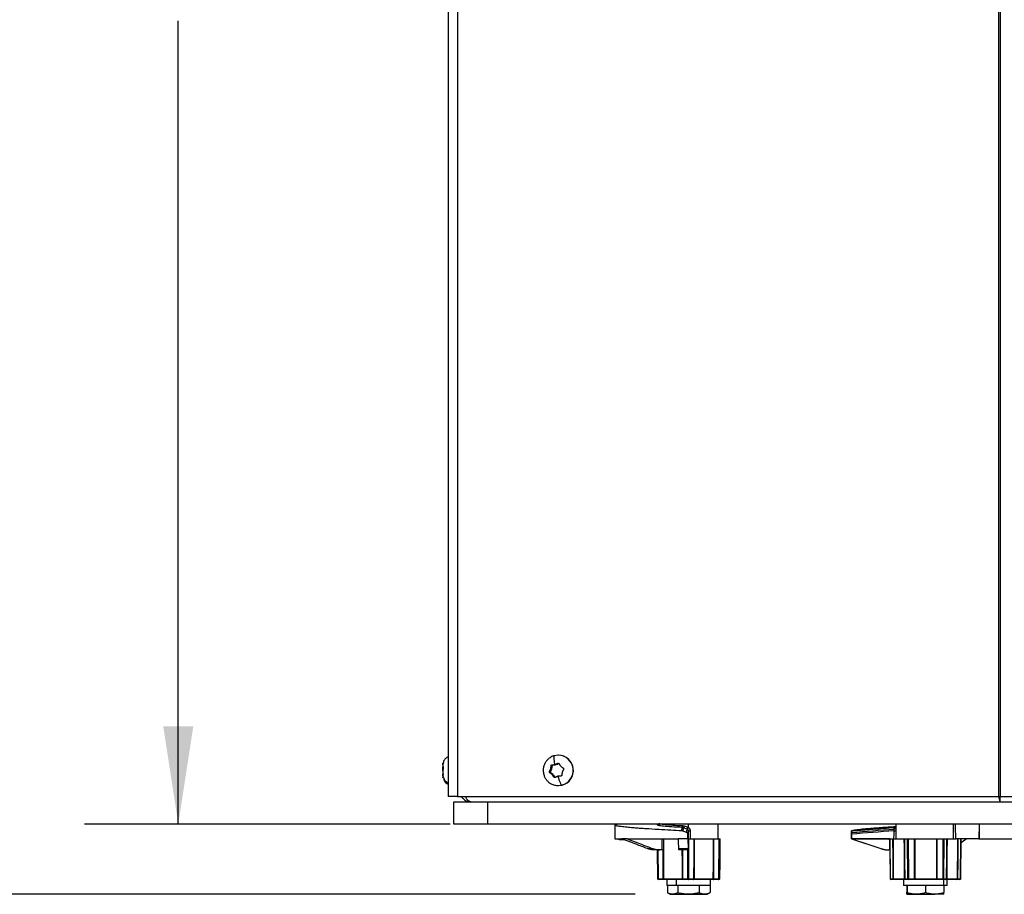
# Model space of a CAD drawing. Header units: millimetres. Extents: x 0 to 2794, y 0 to 2159.
# Tile 18 of 66: x 592 to 924, y 1215 to 1511. Entities that reach past the tile are written whole.
import ezdxf

# ---------------------------------------------------------------- set-up
doc = ezdxf.new("R2010")
doc.units = ezdxf.units.MM
doc.header["$LTSCALE"] = 10
doc.layers.add('DIMENSIONS', color=140, linetype='Continuous', lineweight=25)
doc.styles.add('SLDTEXTSTYLE0', font='TXT', dxfattribs={"width": 0.7})
doc.dimstyles.new('SLDDIMSTYLE0', dxfattribs={"dimtxt": 21.580078, "dimasz": 33.02, "dimexe": 0, "dimexo": 0.0625, "dimgap": 5.39502, "dimtad": 0, "dimtih": 1, "dimtoh": 1, "dimdec": 1, "dimlfac": 0.8, "dimrnd": 1e-09, "dimzin": 12, "dimdsep": 46, "dimtxsty": 'SLDTEXTSTYLE0', "dimsah": 1, "dimcen": 0.09, "dimadec": 0, "dimazin": 3, "dimtfac": 1, "dimtdec": 1, "dimtofl": 0, "dimtmove": 0, "dimatfit": 3, "dimfxl": 0, "dimfrac": 2, "dimtolj": 1, "dimtzin": 12, "dimarcsym": 0})
doc.dimstyles.new('SLDDIMSTYLE1', dxfattribs={"dimtxt": 21.580078, "dimasz": 33.02, "dimexe": 0, "dimexo": 0.0625, "dimgap": 5.39502, "dimtad": 0, "dimtih": 1, "dimtoh": 1, "dimdec": 1, "dimlfac": 0.8, "dimrnd": 1e-09, "dimzin": 4, "dimdsep": 46, "dimtxsty": 'SLDTEXTSTYLE0', "dimsah": 1, "dimcen": 0.09, "dimadec": 0, "dimazin": 1, "dimtfac": 1, "dimtdec": 1, "dimtofl": 0, "dimtmove": 0, "dimatfit": 3, "dimfxl": 0, "dimfrac": 2, "dimtolj": 1, "dimtzin": 12, "dimarcsym": 0})

# ---------------------------------------------------------------- blocks, each defined once
blk = doc.blocks.new('_D_1')
at = {"layer": 'DIMENSIONS'}
for p, q in [((725.74, 1791.19), (613.43, 1791.19)), ((645.18, 1791.19), (645.18, 1588.36)), ((604.14, 1549.23), (596.9, 1549.23)), ((596.9, 1549.23), (596.9, 1514.93)), ((686.22, 1549.23), (693.47, 1549.23)), ((693.47, 1549.23), (693.47, 1514.93)), ((596.9, 1514.93), (604.14, 1514.93)), ((693.47, 1514.93), (686.22, 1514.93)), ((645.18, 1238.69), (645.18, 1510.1)), ((737.06, 1238.69), (613.43, 1238.69))]:
    blk.add_line(p, q, dxfattribs=at)
for points in [[(645.18, 1791.19), (640.1, 1758.17), (650.26, 1758.17)], [(645.18, 1238.69), (650.26, 1271.71), (640.1, 1271.71)]]:
    blk.add_solid(points, dxfattribs=at)
at = {"layer": 'DIMENSIONS', "char_height": 21.167, "attachment_point": 1, "style": 'SLDTEXTSTYLE0'}
for s, insert in [('442.0', (604.14, 1581.35)), ('17.40', (604.14, 1542.22))]:
    blk.add_mtext(s, dxfattribs=dict(at, insert=insert))
blk = doc.blocks.new('_D_2')
at = {"layer": 'DIMENSIONS'}
for p, q in [((851.09, 1796.41), (498.37, 1796.41)), ((530.12, 1796.41), (530.12, 1588.36)), ((489.08, 1549.23), (481.83, 1549.23)), ((481.83, 1549.23), (481.83, 1514.93)), ((571.16, 1549.23), (578.41, 1549.23)), ((578.41, 1549.23), (578.41, 1514.93)), ((481.83, 1514.93), (489.08, 1514.93)), ((578.41, 1514.93), (571.16, 1514.93)), ((530.12, 1214.94), (530.12, 1510.1)), ((799.61, 1214.94), (498.37, 1214.94))]:
    blk.add_line(p, q, dxfattribs=at)
for points in [[(530.12, 1796.41), (525.04, 1763.39), (535.2, 1763.39)], [(530.12, 1214.94), (535.2, 1247.96), (525.04, 1247.96)]]:
    blk.add_solid(points, dxfattribs=at)
at = {"layer": 'DIMENSIONS', "char_height": 21.167, "attachment_point": 1, "style": 'SLDTEXTSTYLE0'}
for s, insert in [('465.2', (489.08, 1581.35)), ('18.31', (489.08, 1542.22))]:
    blk.add_mtext(s, dxfattribs=dict(at, insert=insert))

msp = doc.modelspace()

# ---------------------------------------------------------------- linework, layer by layer
for p, q in [((736.39, 1789.22), (736.39, 1247.94)), ((739.6, 1788.06), (739.6, 1247.94)), ((922.5, 1788.06), (922.5, 1247.94)), ((923.04, 1788.06), (923.04, 1247.94)), ((773.64, 1261.94), (772.39, 1261.78)), ((773.64, 1261.94), (773.46, 1261.93)), ((773.71, 1261.94), (773.64, 1261.94)), ((771.88, 1258.73), (772.3, 1258.73)), ((772.95, 1258.81), (772.56, 1258.81)), ((773.75, 1259.16), (773.36, 1259.16)), ((734.63, 1255.2), (734.62, 1255.45)), ((771.12, 1256.58), (770.74, 1256.58)), ((771.29, 1255.9), (770.91, 1255.9)), ((771.59, 1258.25), (771.21, 1258.25)), ((772.48, 1254.66), (772.09, 1254.66)), ((773.64, 1251.69), (774.87, 1251.84)), ((773.71, 1251.69), (774.93, 1251.84)), ((774.51, 1254.89), (774.19, 1254.89)), ((774.93, 1251.84), (774.87, 1251.84)), ((773.53, 1251.69), (773.64, 1251.69)), ((773.64, 1251.69), (773.71, 1251.69)), ((739.6, 1247.94), (736.39, 1247.94)), ((738.39, 1238.69), (738.39, 1246.19)), ((738.39, 1246.19), (749.76, 1246.19)), ((739.6, 1247.94), (922.5, 1247.94)), ((749.76, 1246.19), (749.76, 1238.69)), ((749.76, 1246.19), (936.89, 1246.19)), ((922.5, 1247.94), (923.04, 1247.94)), ((923.04, 1247.94), (1297.5, 1247.94)), ((749.76, 1238.69), (738.39, 1238.69)), ((936.89, 1238.69), (749.76, 1238.69)), ((817.62, 1238.69), (817.62, 1237.51)), ((827.77, 1233.69), (827.73, 1238.69)), ((887.81, 1238.69), (887.8, 1237.5)), ((887.81, 1238.69), (887.8, 1237.51)), ((907.34, 1233.69), (907.31, 1238.69)), ((915.94, 1238.69), (915.89, 1233.69)), ((915.96, 1238.69), (915.91, 1233.69)), ((792.81, 1238.36), (792.77, 1233.69)), ((817.4, 1235.55), (817.4, 1233.69)), ((872.79, 1235.83), (872.77, 1233.69)), ((872.79, 1235.55), (872.77, 1233.69)), ((887.4, 1237.55), (887.62, 1237.58)), ((887.8, 1237.6), (887.95, 1237.62)), ((792.77, 1233.69), (795.08, 1233.69)), ((794.22, 1233.31), (794.21, 1233.69)), ((795.07, 1233.31), (794.22, 1233.31)), ((795.07, 1233.31), (795.06, 1233.69)), ((795.14, 1233.31), (795.07, 1233.31)), ((796.91, 1233.69), (795.08, 1233.69)), ((795.14, 1233.31), (795.14, 1233.69)), ((795.56, 1233.31), (795.14, 1233.31)), ((796.06, 1233.31), (795.64, 1233.31)), ((796.91, 1233.69), (814.25, 1233.69)), ((817.4, 1233.69), (814.25, 1233.69)), ((817.48, 1233.69), (817.4, 1233.69)), ((817.48, 1233.7), (817.68, 1233.7)), ((817.48, 1233.68), (817.6, 1230.39)), ((817.68, 1233.68), (817.48, 1233.68)), ((817.68, 1233.7), (817.68, 1233.69)), ((817.71, 1233.69), (817.72, 1220.19)), ((817.71, 1233.69), (819.58, 1233.69)), ((819.63, 1233.69), (822.64, 1233.69)), ((822.64, 1233.69), (826.13, 1233.69)), ((826.19, 1233.69), (828.05, 1233.69)), ((827.93, 1220.19), (828.05, 1233.69)), ((828.18, 1233.69), (828.06, 1220.19)), ((828.09, 1220.19), (828.21, 1233.69)), ((828.18, 1233.69), (828.21, 1233.69)), ((828.24, 1220.19), (828.36, 1233.69)), ((828.33, 1233.69), (828.36, 1233.69)), ((872.77, 1233.7), (885.7, 1233.7)), ((872.77, 1233.69), (882.67, 1230.39)), ((872.77, 1233.69), (872.77, 1233.69)), ((872.77, 1233.69), (872.77, 1233.69)), ((885.7, 1233.68), (872.81, 1233.68)), ((885.7, 1233.7), (885.7, 1233.69)), ((885.72, 1233.69), (885.86, 1220.19)), ((885.72, 1233.69), (886.81, 1233.69)), ((886.85, 1233.69), (889.17, 1233.69)), ((889.17, 1233.69), (890.65, 1233.69)), ((890.68, 1233.69), (891.77, 1233.69)), ((891.83, 1220.19), (891.77, 1233.69)), ((891.98, 1233.69), (892.05, 1220.19)), ((891.98, 1233.69), (894.12, 1233.69)), ((894.18, 1233.69), (897.89, 1233.69)), ((897.89, 1233.69), (901.62, 1233.69)), ((901.68, 1233.69), (903.82, 1233.69)), ((903.75, 1220.19), (903.82, 1233.69)), ((904.03, 1233.69), (903.96, 1220.19)), ((904.03, 1233.69), (905.08, 1233.69)), ((905.1, 1233.69), (906.49, 1233.69)), ((906.49, 1233.69), (908.21, 1233.69)), ((915.89, 1233.69), (908.21, 1233.69)), ((909.69, 1220.19), (909.82, 1233.69)), ((909.72, 1220.19), (909.85, 1233.69)), ((909.84, 1232.5), (911.6, 1233.69)), ((915.89, 1233.69), (915.91, 1233.69)), ((915.91, 1233.69), (927.6, 1233.69)), ((803.78, 1230.39), (805.58, 1230.39)), ((808.02, 1229.94), (806.22, 1229.94)), ((807.3, 1220.19), (807.22, 1229.94)), ((807.34, 1229.94), (807.42, 1220.19)), ((808.81, 1229.94), (808.02, 1229.94)), ((814.43, 1230.39), (817.54, 1230.39)), ((817.58, 1229.94), (814.47, 1229.94)), ((817.47, 1220.19), (817.46, 1229.94)), ((817.54, 1230.39), (817.6, 1230.39)), ((817.64, 1229.94), (817.58, 1229.94)), ((817.64, 1229.94), (817.64, 1229.94)), ((882.67, 1230.39), (882.67, 1230.39)), ((885.73, 1229.94), (885.44, 1229.94)), ((885.44, 1229.94), (885.44, 1229.94)), ((885.72, 1229.94), (885.82, 1220.19)), ((807.42, 1220.19), (809.18, 1220.19)), ((809.31, 1219.94), (807.55, 1219.94)), ((809.24, 1220.19), (815.65, 1220.19)), ((815.83, 1219.94), (809.31, 1219.94)), ((810.39, 1219.94), (810.39, 1217.94)), ((813.64, 1217.94), (813.64, 1219.94)), ((815.71, 1220.19), (817.47, 1220.19)), ((817.59, 1219.94), (815.83, 1219.94)), ((819.39, 1219.94), (817.59, 1219.94)), ((817.72, 1220.19), (819.51, 1220.19)), ((826.02, 1219.94), (819.39, 1219.94)), ((819.56, 1220.19), (826.08, 1220.19)), ((825.14, 1217.94), (825.14, 1219.94)), ((827.81, 1219.94), (826.02, 1219.94)), ((826.14, 1220.19), (827.93, 1220.19)), ((827.84, 1219.94), (827.81, 1219.94)), ((827.96, 1219.94), (827.84, 1219.94)), ((827.99, 1219.94), (827.96, 1219.94)), ((828.06, 1220.19), (828.09, 1220.19)), ((828.09, 1220.19), (828.2, 1220.19)), ((828.21, 1220.19), (828.24, 1220.19)), ((885.86, 1220.19), (886.9, 1220.19)), ((887.12, 1219.94), (886.07, 1219.94)), ((886.94, 1220.19), (890.76, 1220.19)), ((891, 1219.94), (887.12, 1219.94)), ((890.39, 1219.94), (890.39, 1217.94)), ((890.78, 1220.19), (891.83, 1220.19)), ((892.05, 1219.94), (891, 1219.94)), ((892.05, 1220.19), (894.1, 1220.19)), ((894.1, 1219.94), (892.05, 1219.94)), ((901.69, 1219.94), (894.1, 1219.94)), ((894.17, 1220.19), (901.63, 1220.19)), ((903.75, 1219.94), (901.69, 1219.94)), ((901.7, 1220.19), (903.75, 1220.19)), ((904.75, 1219.94), (903.75, 1219.94)), ((903.96, 1220.19), (904.97, 1220.19)), ((903.99, 1217.94), (903.99, 1219.94)), ((908.47, 1219.94), (904.75, 1219.94)), ((904.99, 1220.19), (908.64, 1220.19)), ((905.14, 1217.94), (905.14, 1219.94)), ((909.47, 1219.94), (908.47, 1219.94)), ((908.68, 1220.19), (909.69, 1220.19)), ((813.64, 1217.94), (810.39, 1217.94)), ((810.53, 1215.51), (811.52, 1214.94)), ((810.55, 1217.94), (810.55, 1215.5)), ((825.14, 1217.94), (813.64, 1217.94)), ((814.07, 1217.94), (814.07, 1215.5)), ((821.28, 1217.94), (821.28, 1215.5)), ((824.02, 1214.94), (825.01, 1215.51)), ((824.99, 1217.94), (824.99, 1215.5)), ((903.99, 1217.94), (890.39, 1217.94)), ((891.47, 1217.94), (891.47, 1215.5)), ((891.57, 1217.94), (891.57, 1215.5)), ((897.86, 1217.94), (897.86, 1215.5)), ((905.14, 1217.94), (903.99, 1217.94)), ((904.06, 1217.94), (904.06, 1215.5)), ((811.52, 1214.94), (812.31, 1214.94)), ((812.31, 1214.94), (817.68, 1214.94)), ((817.68, 1214.94), (823.13, 1214.94)), ((823.13, 1214.94), (824.02, 1214.94)), ((891.52, 1214.94), (894.71, 1214.94)), ((894.71, 1214.94), (900.96, 1214.94)), ((904.02, 1214.94), (900.96, 1214.94))]:
    msp.add_line(p, q)
at = {"flags": 128}
for points in [[(907.9, 1238.69), (907.9, 1237.82), (907.93, 1233.69)], [(817.48, 1233.7), (817.47, 1234.57), (817.47, 1235.26)], [(817.7, 1233.69), (817.68, 1235.21), (817.67, 1236.4)], [(818.27, 1236.4), (818.28, 1234.88), (818.29, 1233.69)], [(872.77, 1233.7), (872.78, 1234.57), (872.79, 1235.26)], [(887.17, 1233.69), (887.18, 1235.21), (887.19, 1236.4)], [(887.4, 1237.55), (887.52, 1237.57), (887.54, 1237.58)], [(887.82, 1236.4), (887.81, 1234.88), (887.8, 1233.69)], [(808.81, 1229.94), (808.81, 1232.04), (808.81, 1233.69)], [(809.19, 1233.69), (809.2, 1231.59), (809.2, 1229.94)], [(809.2, 1233.69), (809.21, 1229.1), (809.22, 1226.13), (809.23, 1223.16), (809.24, 1220.19)], [(819.51, 1220.19), (819.55, 1227.75), (819.58, 1233.69)], [(819.63, 1233.69), (819.61, 1229.1), (819.59, 1226.13), (819.58, 1223.16), (819.56, 1220.19)], [(826.08, 1220.19), (826.1, 1224.78), (826.11, 1227.75), (826.12, 1230.72), (826.13, 1233.69)], [(826.19, 1233.69), (826.16, 1226.13), (826.14, 1220.19)], [(828.09, 1220.19), (828.16, 1227.75), (828.21, 1233.69)], [(828.2, 1220.19), (828.24, 1224.78), (828.26, 1227.75), (828.29, 1230.72), (828.32, 1233.69)], [(828.33, 1233.69), (828.26, 1226.13), (828.21, 1220.19)], [(872.81, 1233.68), (878.33, 1231.83), (882.67, 1230.39)], [(886.9, 1220.19), (886.85, 1227.75), (886.81, 1233.69)], [(886.85, 1233.69), (886.88, 1229.1), (886.9, 1226.13), (886.92, 1223.16), (886.94, 1220.19)], [(890.76, 1220.19), (890.72, 1224.78), (890.7, 1227.75), (890.67, 1230.72), (890.65, 1233.69)], [(890.68, 1233.69), (890.74, 1226.13), (890.78, 1220.19)], [(894.1, 1220.19), (894.11, 1227.75), (894.12, 1233.69)], [(894.18, 1233.69), (894.18, 1229.1), (894.17, 1226.13), (894.17, 1223.16), (894.17, 1220.19)], [(901.63, 1220.19), (901.63, 1224.78), (901.63, 1227.75), (901.62, 1230.72), (901.62, 1233.69)], [(901.68, 1233.69), (901.69, 1226.13), (901.7, 1220.19)], [(904.97, 1220.19), (905.03, 1227.75), (905.08, 1233.69)], [(905.1, 1233.69), (905.06, 1229.1), (905.04, 1226.13), (905.02, 1223.16), (904.99, 1220.19)], [(908.64, 1220.19), (908.68, 1224.78), (908.7, 1227.75), (908.72, 1230.72), (908.74, 1233.69)], [(908.78, 1233.69), (908.72, 1226.13), (908.68, 1220.19)], [(809.18, 1220.19), (809.16, 1225.65), (809.15, 1229.94)], [(815.65, 1220.19), (815.62, 1225.65), (815.6, 1229.94)], [(815.65, 1229.94), (815.68, 1224.48), (815.71, 1220.19)], [(807.55, 1219.94), (807.53, 1219.94), (807.5, 1219.96), (807.48, 1219.98), (807.46, 1220.01), (807.44, 1220.05), (807.43, 1220.09), (807.43, 1220.14), (807.42, 1220.19)], [(809.31, 1219.94), (809.29, 1219.94), (809.26, 1219.96), (809.24, 1219.98), (809.22, 1220.01), (809.21, 1220.05), (809.19, 1220.09), (809.19, 1220.14), (809.18, 1220.19)], [(815.83, 1219.94), (815.81, 1219.94), (815.78, 1219.96), (815.76, 1219.98), (815.74, 1220.01), (815.73, 1220.05), (815.72, 1220.09), (815.71, 1220.14), (815.71, 1220.19)], [(817.59, 1219.94), (817.57, 1219.94), (817.55, 1219.96), (817.52, 1219.98), (817.5, 1220.01), (817.49, 1220.05), (817.48, 1220.09), (817.47, 1220.14), (817.47, 1220.19)], [(817.59, 1219.94), (817.62, 1219.94), (817.64, 1219.96), (817.66, 1219.98), (817.68, 1220.01), (817.7, 1220.05), (817.71, 1220.09), (817.71, 1220.14), (817.72, 1220.19)], [(819.39, 1219.94), (819.41, 1219.94), (819.43, 1219.96), (819.45, 1219.98), (819.47, 1220.01), (819.49, 1220.05), (819.5, 1220.09), (819.5, 1220.14), (819.51, 1220.19)], [(826.02, 1219.94), (826.05, 1219.94), (826.07, 1219.96), (826.09, 1219.98), (826.11, 1220.01), (826.12, 1220.05), (826.13, 1220.09), (826.14, 1220.14), (826.14, 1220.19)], [(827.81, 1219.94), (827.84, 1219.94), (827.86, 1219.96), (827.88, 1219.98), (827.9, 1220.01), (827.91, 1220.05), (827.93, 1220.09), (827.93, 1220.14), (827.93, 1220.19)]]:
    msp.add_lwpolyline(points, dxfattribs=at)
for centre, radius, start, end in [((773.58, 1256.81), 5.13, 284.5347, 89.3052), ((773.64, 1256.81), 5.13, 284.5347, 89.3052), ((772.06, 1258.28), 0.467, 102.1166, 182.9106), ((772.3, 1261.38), 2.65, 270.0028, 284.2631), ((772.29, 1261.4), 2.67, 284.275, 302.9637), ((771.51, 1256.32), 0.472, 145.8947, 241.7975), ((768.83, 1258.13), 2.76, 326.0194, 2.5437), ((770.02, 1253.5), 2.71, 25.1287, 62.0974), ((772.9, 1254.85), 0.465, 205.0998, 244.9007), ((814.72, 1238.07), 1, 328.8954, 5.7222), ((814.89, 1238.41), 1.45, 319.0734, 345.3012), ((811.39, 1239.66), 6.45, 335.5856, 341.1289), ((817.97, 1254.6), 18.2, 269.0654, 270.9346), ((887.51, 1257.71), 21.31, 269.1518, 270.8482), ((887.2, 1237.59), 0.603, 272.074, 357.832), ((887.3, 1238.06), 0.591, 270.3379, 328.9498), ((819.48, 1230.34), 1.93, 178.5793, 191.9669), ((885.44, 1238.69), 8.75, 251.5637, 270), ((807.36, 1224.56), 4.37, 269.202, 270.798), ((807.55, 1220.19), 0.25, 180.4967, 269.9968), ((809.21, 1243.99), 23.8, 269.9279, 270.0721), ((809.52, 1220.13), 0.283, 168.4229, 222.405), ((815.68, 1237.53), 17.34, 269.9155, 270.0845), ((815.88, 1220.16), 0.223, 172.5908, 259.2083), ((817.59, 1243.05), 22.86, 269.6868, 270.3132), ((819.34, 1220.16), 0.222, 281.8801, 7.9439), ((819.53, 1238.35), 18.16, 269.9174, 270.0826), ((825.78, 1220.13), 0.304, 321.355, 10.948), ((826.11, 1244.59), 24.4, 269.9288, 270.0712), ((827.81, 1220.19), 0.25, 270.0032, 359.5033), ((827.84, 1220.19), 0.25, 270.0032, 359.5033), ((828, 1225.18), 5, 269.2652, 270.7348), ((827.95, 1220.18), 0.245, 271.1196, 0.6024), ((827.96, 1220.19), 0.25, 270.0032, 359.5033), ((827.99, 1220.19), 0.25, 270.0032, 359.5033), ((828.2, 1220.68), 0.498, 269.4544, 270.5456), ((886.07, 1220.19), 0.25, 180.5773, 270), ((885.59, 1245.88), 25.69, 270.5119, 270.5901), ((886.09, 1220.17), 0.234, 176.4588, 265.407), ((886.92, 1230.94), 10.75, 269.8925, 270.1075), ((887.14, 1220.17), 0.234, 176.4588, 265.407), ((887.16, 1220.16), 0.222, 172.1021, 258.2166), ((890.77, 1224.49), 4.31, 269.8289, 270.1711), ((891, 1220.18), 0.245, 179.416, 268.8999), ((891.02, 1220.17), 0.234, 176.4588, 265.407), ((891.94, 1237.25), 17.07, 269.634, 270.366), ((892.07, 1220.17), 0.234, 176.4588, 265.407), ((887.11, 1220.12), 4.94, 357.8381, 0.7148), ((894.13, 1247.87), 27.68, 269.9332, 270.0668), ((889.16, 1220.12), 4.94, 357.8381, 0.7148), ((893.89, 1220.13), 0.285, 317.9089, 11.5294), ((901.67, 1248.05), 27.87, 269.9334, 270.0666), ((901.93, 1220.13), 0.302, 168.9969, 218.9475), ((896.76, 1220.12), 4.94, 357.8381, 0.7148), ((903.86, 1236.73), 16.54, 269.6278, 270.3722), ((898.81, 1220.12), 4.94, 357.8381, 0.7148), ((903.73, 1220.17), 0.235, 274.1281, 3.1853), ((904.73, 1220.17), 0.235, 274.1281, 3.1853), ((904.75, 1220.18), 0.246, 270.9035, 0.3962), ((904.98, 1223.99), 3.81, 269.8177, 270.1823), ((908.42, 1220.16), 0.223, 280.874, 7.4509), ((908.45, 1220.17), 0.235, 274.1281, 3.1853), ((908.66, 1230.25), 10.07, 269.8888, 270.1112), ((909.47, 1220.19), 0.25, 270, 359.4227), ((909.45, 1220.17), 0.235, 274.1281, 3.1853), ((909.46, 1197.54), 22.65, 89.3539, 89.4347)]:
    msp.add_arc(centre, radius, start, end)
for points, knots in [([(772.39, 1261.78), (772.39, 1261.78), (771.95, 1261.73), (771.14, 1261.32), (770.1, 1260.58), (769.38, 1259.69), (768.93, 1258.82), (768.61, 1257.9), (768.57, 1257.21), (768.54, 1256.81)], [0, 0, 0, 0, 0.000176, 0.19699, 0.389526, 0.568332, 0.696579, 0.824118, 1, 1, 1, 1]), ([(772.56, 1258.81), (772.47, 1259.19), (772.4, 1259.58), (772.28, 1260.31), (772.25, 1260.66), (772.22, 1261.22), (772.23, 1261.44), (772.3, 1261.72), (772.35, 1261.78), (772.41, 1261.78)], [0, 0, 0, 0, 0.25, 0.25, 0.5, 0.5, 0.75, 0.75, 1, 1, 1, 1]), ([(734.62, 1258.65), (734.62, 1258.67), (734.62, 1258.72), (734.62, 1258.8), (734.63, 1258.89), (734.64, 1259.02), (734.66, 1259.12), (734.67, 1259.17)], [0, 0, 0, 0, 0.165638, 0.331073, 0.499336, 0.744885, 1, 1, 1, 1]), ([(734.67, 1259.13), (734.66, 1259.09), (734.65, 1259.02), (734.64, 1258.91), (734.63, 1258.79), (734.62, 1258.67), (734.62, 1258.54), (734.62, 1258.43), (734.63, 1258.33), (734.64, 1258.25), (734.66, 1258.21), (734.67, 1258.19)], [0, 0, 0, 0, 0.0851538, 0.1679793, 0.2496256, 0.3752949, 0.4997656, 0.6240745, 0.74953, 0.873157, 1, 1, 1, 1]), ([(734.67, 1259.17), (734.67, 1259.18), (734.68, 1259.21), (734.69, 1259.25), (734.7, 1259.28), (734.7, 1259.31), (734.7, 1259.31), (734.7, 1259.3), (734.69, 1259.26), (734.68, 1259.21), (734.68, 1259.16), (734.67, 1259.13)], [0, 0, 0, 0, 0.082842, 0.16618, 0.25116, 0.376837, 0.500179, 0.623458, 0.749151, 0.875591, 1, 1, 1, 1]), ([(734.69, 1259.05), (734.69, 1259.03), (734.68, 1258.99), (734.67, 1258.94), (734.67, 1258.92)], [0, 0, 0, 0, 0.500617, 1, 1, 1, 1]), ([(734.7, 1259.2), (734.7, 1259.2), (734.7, 1259.2), (734.7, 1259.15), (734.69, 1259.08), (734.69, 1259.05)], [0, 0, 0, 0, 0.193675, 0.588489, 1, 1, 1, 1]), ([(736.39, 1261.45), (736.09, 1261.26), (735.45, 1260.87), (734.91, 1260.05), (734.78, 1259.48), (734.74, 1259.28)], [0, 0, 0, 0, 0.379826, 0.785964, 1, 1, 1, 1]), ([(771.21, 1258.25), (771.21, 1258.27), (771.21, 1258.32), (771.22, 1258.38), (771.25, 1258.46), (771.29, 1258.54), (771.35, 1258.61), (771.43, 1258.67), (771.51, 1258.72), (771.61, 1258.74), (771.67, 1258.74), (771.7, 1258.74)], [0, 0, 0, 0, 0.0831628, 0.166576, 0.2511564, 0.3768556, 0.5001743, 0.6234489, 0.749147, 0.8759795, 1, 1, 1, 1]), ([(771.7, 1258.74), (771.75, 1258.74), (771.85, 1258.73), (772, 1258.73), (772.14, 1258.74), (772.28, 1258.76), (772.42, 1258.78), (772.51, 1258.8), (772.56, 1258.81)], [0, 0, 0, 0, 0.178525, 0.350585, 0.517368, 0.680183, 0.840506, 1, 1, 1, 1]), ([(772.56, 1258.81), (772.6, 1258.83), (772.7, 1258.85), (772.83, 1258.9), (772.99, 1258.96), (773.17, 1259.05), (773.3, 1259.12), (773.36, 1259.16)], [0, 0, 0, 0, 0.165638, 0.331073, 0.499336, 0.744885, 1, 1, 1, 1]), ([(773.36, 1259.16), (773.38, 1259.17), (773.42, 1259.19), (773.48, 1259.22), (773.56, 1259.23), (773.65, 1259.24), (773.74, 1259.22), (773.83, 1259.18), (773.91, 1259.13), (773.98, 1259.05), (774.01, 1259), (774.02, 1258.97)], [0, 0, 0, 0, 0.082842, 0.16618, 0.25116, 0.376837, 0.500179, 0.623458, 0.749151, 0.875591, 1, 1, 1, 1]), ([(774.02, 1258.97), (774.05, 1258.92), (774.09, 1258.84), (774.16, 1258.71), (774.25, 1258.57), (774.36, 1258.41), (774.51, 1258.25), (774.66, 1258.09), (774.83, 1257.95), (775.02, 1257.83), (775.15, 1257.76), (775.21, 1257.72)], [0, 0, 0, 0, 0.085154, 0.167979, 0.249626, 0.375295, 0.499766, 0.624074, 0.74953, 0.873157, 1, 1, 1, 1]), ([(734.62, 1255.01), (734.62, 1255.03), (734.6, 1255.26), (734.64, 1255.35), (734.67, 1255.44)], [0, 0, 0, 0, 0.11258, 1, 1, 1, 1]), ([(734.67, 1256.7), (734.64, 1256.95), (734.59, 1257.32), (734.63, 1257.76), (734.64, 1257.9)], [0, 0, 0, 0, 0.671382, 1, 1, 1, 1]), ([(734.62, 1258.17), (734.62, 1258.13), (734.62, 1258.05), (734.62, 1257.93), (734.63, 1257.82), (734.65, 1257.71), (734.66, 1257.65), (734.67, 1257.61)], [0, 0, 0, 0, 0.191439, 0.38456, 0.582142, 0.786586, 1, 1, 1, 1]), ([(734.67, 1257.56), (734.66, 1257.52), (734.65, 1257.42), (734.64, 1257.28), (734.63, 1257.12), (734.62, 1256.92), (734.62, 1256.7), (734.62, 1256.48), (734.63, 1256.26), (734.64, 1256.04), (734.66, 1255.9), (734.67, 1255.83)], [0, 0, 0, 0, 0.08485, 0.167614, 0.249627, 0.375231, 0.499768, 0.624012, 0.749532, 0.872779, 1, 1, 1, 1]), ([(734.67, 1256.93), (734.66, 1256.89), (734.65, 1256.81), (734.64, 1256.68), (734.63, 1256.53), (734.62, 1256.36), (734.62, 1256.15), (734.62, 1255.94), (734.63, 1255.72), (734.64, 1255.5), (734.66, 1255.36), (734.67, 1255.28)], [0, 0, 0, 0, 0.084696, 0.167429, 0.249628, 0.375215, 0.49977, 0.623965, 0.749532, 0.872581, 1, 1, 1, 1]), ([(734.67, 1255.24), (734.66, 1255.23), (734.65, 1255.22), (734.64, 1255.18), (734.63, 1255.14), (734.62, 1255.07), (734.62, 1255.01), (734.62, 1254.97)], [0, 0, 0, 0, 0.1710507, 0.3369119, 0.4994844, 0.7511876, 1, 1, 1, 1]), ([(734.67, 1258.19), (734.67, 1258.18), (734.68, 1258.17), (734.69, 1258.14), (734.7, 1258.09), (734.7, 1258.03), (734.7, 1257.95), (734.7, 1257.86), (734.69, 1257.76), (734.68, 1257.66), (734.68, 1257.59), (734.67, 1257.56)], [0, 0, 0, 0, 0.083089, 0.166485, 0.251159, 0.376849, 0.500178, 0.623447, 0.749151, 0.875431, 1, 1, 1, 1]), ([(734.69, 1257.52), (734.69, 1257.5), (734.7, 1257.45), (734.7, 1257.38), (734.7, 1257.31), (734.7, 1257.2), (734.69, 1257.06), (734.68, 1256.97), (734.67, 1256.93)], [0, 0, 0, 0, 0.126553, 0.250836, 0.374972, 0.501056, 0.749674, 1, 1, 1, 1]), ([(734.67, 1255.83), (734.67, 1255.8), (734.68, 1255.75), (734.69, 1255.67), (734.7, 1255.59), (734.7, 1255.52), (734.7, 1255.45), (734.7, 1255.38), (734.7, 1255.33), (734.69, 1255.3), (734.69, 1255.29)], [0, 0, 0, 0, 0.126381, 0.250383, 0.374231, 0.500072, 0.624694, 0.750234, 0.875429, 1, 1, 1, 1]), ([(734.69, 1255.29), (734.69, 1255.28), (734.68, 1255.26), (734.67, 1255.25), (734.67, 1255.24)], [0, 0, 0, 0, 0.5006175, 1, 1, 1, 1]), ([(768.54, 1256.81), (768.58, 1256.33), (768.63, 1255.65), (768.98, 1254.7), (769.39, 1253.92), (770.08, 1253.09), (770.98, 1252.39), (772.11, 1251.87), (773.04, 1251.7), (773.57, 1251.69), (773.64, 1251.69)], [0, 0, 0, 0, 0.1792247, 0.2538189, 0.3778755, 0.5087649, 0.6513976, 0.8034387, 0.9717898, 1, 1, 1, 1]), ([(770.91, 1255.9), (770.89, 1255.91), (770.85, 1255.94), (770.8, 1255.98), (770.75, 1256.04), (770.71, 1256.11), (770.67, 1256.21), (770.66, 1256.3), (770.67, 1256.4), (770.69, 1256.5), (770.72, 1256.56), (770.74, 1256.58)], [0, 0, 0, 0, 0.082901, 0.166253, 0.25116, 0.376837, 0.500178, 0.62346, 0.74915, 0.875665, 1, 1, 1, 1]), ([(770.74, 1256.58), (770.76, 1256.63), (770.81, 1256.71), (770.88, 1256.84), (770.96, 1256.99), (771.03, 1257.17), (771.1, 1257.38), (771.15, 1257.59), (771.19, 1257.81), (771.21, 1258.03), (771.21, 1258.18), (771.21, 1258.25)], [0, 0, 0, 0, 0.085312, 0.16817, 0.249625, 0.375343, 0.499764, 0.62409, 0.749529, 0.873348, 1, 1, 1, 1]), ([(772.09, 1254.66), (772.07, 1254.7), (772.02, 1254.79), (771.95, 1254.92), (771.85, 1255.06), (771.74, 1255.22), (771.59, 1255.38), (771.44, 1255.53), (771.27, 1255.67), (771.09, 1255.8), (770.97, 1255.87), (770.91, 1255.9)], [0, 0, 0, 0, 0.084696, 0.167429, 0.249628, 0.375215, 0.49977, 0.623965, 0.749532, 0.872581, 1, 1, 1, 1]), ([(774.91, 1255.37), (774.91, 1255.35), (774.91, 1255.29), (774.9, 1255.22), (774.87, 1255.14), (774.83, 1255.07), (774.77, 1255.01), (774.71, 1254.96), (774.64, 1254.92), (774.59, 1254.91), (774.57, 1254.9)], [0, 0, 0, 0, 0.126381, 0.250383, 0.374231, 0.500072, 0.624694, 0.750234, 0.875429, 1, 1, 1, 1]), ([(775.38, 1257.04), (775.35, 1257), (775.3, 1256.92), (775.22, 1256.79), (775.14, 1256.64), (775.07, 1256.46), (775, 1256.25), (774.95, 1256.03), (774.92, 1255.82), (774.9, 1255.59), (774.91, 1255.45), (774.91, 1255.37)], [0, 0, 0, 0, 0.08485, 0.167614, 0.249627, 0.375231, 0.499768, 0.624012, 0.749532, 0.872779, 1, 1, 1, 1]), ([(775.21, 1257.72), (775.23, 1257.71), (775.27, 1257.69), (775.32, 1257.65), (775.37, 1257.59), (775.42, 1257.51), (775.46, 1257.42), (775.47, 1257.32), (775.46, 1257.22), (775.43, 1257.13), (775.4, 1257.07), (775.38, 1257.04)], [0, 0, 0, 0, 0.083089, 0.166485, 0.251159, 0.376849, 0.500178, 0.623447, 0.749151, 0.875431, 1, 1, 1, 1]), ([(734.62, 1254.97), (734.62, 1254.95), (734.62, 1254.89), (734.62, 1254.8), (734.63, 1254.7), (734.65, 1254.58), (734.66, 1254.5), (734.67, 1254.46)], [0, 0, 0, 0, 0.191439, 0.38456, 0.582142, 0.786586, 1, 1, 1, 1]), ([(734.62, 1254.97), (734.73, 1254.58), (734.97, 1253.77), (735.69, 1252.96), (736.26, 1252.72), (736.39, 1252.67)], [0, 0, 0, 0, 0.421669, 0.865939, 1, 1, 1, 1]), ([(734.69, 1254.37), (734.69, 1254.36), (734.7, 1254.33), (734.7, 1254.32), (734.7, 1254.31), (734.7, 1254.33), (734.69, 1254.38), (734.68, 1254.45), (734.67, 1254.49)], [0, 0, 0, 0, 0.126553, 0.250836, 0.374972, 0.501056, 0.749674, 1, 1, 1, 1]), ([(734.67, 1254.46), (734.67, 1254.44), (734.68, 1254.4), (734.69, 1254.38), (734.69, 1254.37)], [0, 0, 0, 0, 0.498667, 1, 1, 1, 1]), ([(734.93, 1253.81), (734.96, 1253.7), (735.13, 1253.12), (735.68, 1252.51), (736.26, 1252.23), (736.39, 1252.16)], [0, 0, 0, 0, 0.153646, 0.798414, 1, 1, 1, 1]), ([(772.62, 1254.41), (772.6, 1254.4), (772.55, 1254.39), (772.47, 1254.39), (772.39, 1254.41), (772.29, 1254.44), (772.18, 1254.52), (772.12, 1254.61), (772.09, 1254.66)], [0, 0, 0, 0, 0.126553, 0.250836, 0.374972, 0.501056, 0.749674, 1, 1, 1, 1]), ([(772.76, 1254.46), (772.74, 1254.45), (772.7, 1254.43), (772.65, 1254.41), (772.62, 1254.41)], [0, 0, 0, 0, 0.498667, 1, 1, 1, 1]), ([(773.54, 1254.81), (773.49, 1254.8), (773.38, 1254.77), (773.22, 1254.71), (773.07, 1254.64), (772.91, 1254.56), (772.81, 1254.5), (772.76, 1254.46)], [0, 0, 0, 0, 0.191439, 0.38456, 0.582142, 0.786586, 1, 1, 1, 1]), ([(774.41, 1254.89), (774.36, 1254.89), (774.26, 1254.89), (774.12, 1254.89), (773.95, 1254.88), (773.76, 1254.86), (773.61, 1254.83), (773.54, 1254.81)], [0, 0, 0, 0, 0.171051, 0.336912, 0.499484, 0.751188, 1, 1, 1, 1]), ([(773.54, 1254.81), (773.64, 1254.44), (773.76, 1254.05), (774.01, 1253.31), (774.14, 1252.97), (774.39, 1252.41), (774.51, 1252.19), (774.72, 1251.9), (774.8, 1251.84), (774.87, 1251.84)], [0, 0, 0, 0, 0.25, 0.25, 0.5, 0.5, 0.75, 0.75, 1, 1, 1, 1]), ([(774.57, 1254.9), (774.54, 1254.89), (774.49, 1254.88), (774.44, 1254.88), (774.41, 1254.89)], [0, 0, 0, 0, 0.500617, 1, 1, 1, 1]), ([(740.91, 1247.94), (741.15, 1247.63), (741.69, 1246.95), (742.85, 1246.32), (743.72, 1246.23), (744.14, 1246.19)], [0, 0, 0, 0, 0.301228, 0.661872, 1, 1, 1, 1]), ([(744.14, 1246.19), (743.85, 1246.26), (743.24, 1246.41), (742.62, 1247.17), (742.43, 1247.83), (742.4, 1247.94)], [0, 0, 0, 0, 0.438871, 0.903366, 1, 1, 1, 1]), ([(922.56, 1248.09), (922.6, 1247.72), (922.68, 1246.97), (922.89, 1246.32), (923.04, 1246.23), (923.11, 1246.19)], [0, 0, 0, 0, 0.327592, 0.676891, 1, 1, 1, 1]), ([(923.11, 1246.19), (923.11, 1246.26), (923.1, 1246.41), (923.1, 1247.24), (923.09, 1247.93), (923.09, 1248.1)], [0, 0, 0, 0, 0.411809, 0.856996, 1, 1, 1, 1]), ([(815.4, 1236.39), (814.18, 1236.46), (811.51, 1236.6), (807.34, 1236.83), (804.26, 1237.01), (802.31, 1237.14), (801.44, 1237.2), (800.58, 1237.26), (799.74, 1237.33), (798.46, 1237.43), (796.68, 1237.59), (794.63, 1237.82), (793.36, 1238.04), (792.82, 1238.25), (792.78, 1238.41), (793.04, 1238.56), (793.45, 1238.65), (793.6, 1238.69)], [0, 0, 0, 0, 0.085974, 0.188111, 0.306386, 0.332025, 0.358312, 0.385247, 0.41283, 0.441061, 0.518204, 0.617646, 0.739343, 0.808643, 0.88352, 0.954816, 1, 1, 1, 1]), ([(815.57, 1237.55), (814.36, 1237.6), (811.92, 1237.7), (809.09, 1237.92), (807.4, 1238.17), (806.94, 1238.4), (807.65, 1238.55), (807.95, 1238.61)], [0, 0, 0, 0, 0.211341, 0.422643, 0.633908, 0.845143, 1, 1, 1, 1]), ([(807.82, 1238.99), (807.77, 1238.84), (807.7, 1238.61), (807.67, 1238.59), (807.66, 1238.58)], [0, 0, 0, 0, 0.603128, 1, 1, 1, 1]), ([(808.84, 1238.69), (809.12, 1238.64), (809.88, 1238.51), (812.31, 1238.32), (814.58, 1238.22), (815.71, 1238.17)], [0, 0, 0, 0, 0.230629, 0.615281, 1, 1, 1, 1]), ([(815.4, 1236.39), (815.41, 1236.42), (815.41, 1236.47), (815.43, 1236.56), (815.44, 1236.68), (815.47, 1236.83), (815.49, 1237.02), (815.53, 1237.26), (815.56, 1237.45), (815.57, 1237.55)], [0, 0, 0, 0, 0.0625, 0.125, 0.25, 0.375, 0.5, 0.75, 1, 1, 1, 1]), ([(815.78, 1236.32), (815.75, 1236.33), (815.69, 1236.35), (815.59, 1236.37), (815.5, 1236.39), (815.43, 1236.39), (815.4, 1236.39)], [0, 0, 0, 0, 0.251047, 0.50042, 0.749583, 1, 1, 1, 1]), ([(815.98, 1237.47), (815.95, 1237.48), (815.89, 1237.5), (815.79, 1237.53), (815.68, 1237.54), (815.61, 1237.55), (815.57, 1237.55)], [0, 0, 0, 0, 0.234849, 0.480264, 0.735589, 1, 1, 1, 1]), ([(817.4, 1235.55), (817.38, 1235.57), (817.36, 1235.61), (817.31, 1235.67), (817.25, 1235.73), (817.16, 1235.79), (817.09, 1235.83), (817.06, 1235.84)], [0, 0, 0, 0, 0.165435, 0.330799, 0.498543, 0.750465, 1, 1, 1, 1]), ([(817.67, 1236.4), (817.67, 1236.43), (817.67, 1236.48), (817.66, 1236.56), (817.63, 1236.63), (817.6, 1236.7), (817.56, 1236.77), (817.5, 1236.84), (817.42, 1236.91), (817.34, 1236.96), (817.29, 1236.98), (817.26, 1236.99)], [0, 0, 0, 0, 0.100219, 0.201174, 0.30211, 0.402254, 0.500853, 0.627921, 0.78538, 0.894382, 1, 1, 1, 1]), ([(817.47, 1235.26), (817.47, 1235.28), (817.47, 1235.33), (817.45, 1235.41), (817.43, 1235.48), (817.41, 1235.52), (817.4, 1235.55)], [0, 0, 0, 0, 0.25246, 0.50085, 0.74881, 1, 1, 1, 1]), ([(817.49, 1237.57), (817.52, 1237.56), (817.56, 1237.54), (817.6, 1237.52), (817.62, 1237.51)], [0, 0, 0, 0, 0.499366, 1, 1, 1, 1]), ([(817.62, 1237.51), (817.65, 1237.49), (817.72, 1237.46), (817.81, 1237.39), (817.89, 1237.32), (817.97, 1237.23), (818.03, 1237.15), (818.12, 1237.02), (818.2, 1236.85), (818.26, 1236.63), (818.26, 1236.48), (818.27, 1236.4)], [0, 0, 0, 0, 0.083359, 0.165694, 0.247742, 0.330247, 0.413941, 0.499526, 0.666078, 0.831222, 1, 1, 1, 1]), ([(872.79, 1235.55), (872.79, 1235.57), (872.79, 1235.61), (872.79, 1235.67), (872.79, 1235.73), (872.79, 1235.79), (872.79, 1235.83), (872.79, 1235.84)], [0, 0, 0, 0, 0.165435, 0.330799, 0.498543, 0.750465, 1, 1, 1, 1]), ([(872.79, 1235.26), (872.79, 1235.28), (872.79, 1235.33), (872.79, 1235.41), (872.79, 1235.48), (872.79, 1235.52), (872.79, 1235.55)], [0, 0, 0, 0, 0.25246, 0.50085, 0.74881, 1, 1, 1, 1]), ([(872.83, 1236.32), (872.83, 1236.33), (872.83, 1236.35), (872.84, 1236.37), (872.84, 1236.39), (872.85, 1236.39), (872.85, 1236.39)], [0, 0, 0, 0, 0.251047, 0.50042, 0.749583, 1, 1, 1, 1]), ([(872.85, 1236.39), (872.99, 1236.46), (873.29, 1236.6), (874.65, 1236.83), (876.32, 1237.01), (877.73, 1237.14), (878.43, 1237.2), (879.18, 1237.26), (879.99, 1237.33), (881.36, 1237.43), (883.67, 1237.59), (886.03, 1237.74), (887.61, 1237.83), (887.85, 1237.84)], [0, 0, 0, 0, 0.135416, 0.29629, 0.482583, 0.522966, 0.56437, 0.606795, 0.650241, 0.694707, 0.816214, 0.972842, 1, 1, 1, 1]), ([(872.85, 1236.39), (873.15, 1236.42), (873.76, 1236.47), (874.97, 1236.56), (876.49, 1236.68), (878.31, 1236.83), (880.73, 1237.02), (883.77, 1237.26), (886.19, 1237.45), (887.4, 1237.55)], [0, 0, 0, 0, 0.0625, 0.125, 0.25, 0.375, 0.5, 0.75, 1, 1, 1, 1]), ([(887.19, 1236.4), (887.19, 1236.43), (887.2, 1236.48), (887.2, 1236.56), (887.21, 1236.63), (887.21, 1236.7), (887.21, 1236.77), (887.21, 1236.84), (887.22, 1236.91), (887.22, 1236.96), (887.22, 1236.98), (887.22, 1236.99)], [0, 0, 0, 0, 0.100219, 0.201174, 0.30211, 0.402254, 0.500853, 0.627921, 0.78538, 0.894382, 1, 1, 1, 1]), ([(887.31, 1237.47), (887.31, 1237.48), (887.33, 1237.5), (887.35, 1237.53), (887.38, 1237.54), (887.39, 1237.55), (887.4, 1237.55)], [0, 0, 0, 0, 0.234849, 0.480264, 0.735589, 1, 1, 1, 1]), ([(887.81, 1237.77), (887.8, 1237.76), (887.77, 1237.72), (887.68, 1237.64), (887.59, 1237.6), (887.54, 1237.58)], [0, 0, 0, 0, 0.144901, 0.545377, 1, 1, 1, 1]), ([(887.8, 1237.57), (887.8, 1237.56), (887.8, 1237.54), (887.8, 1237.52), (887.8, 1237.51)], [0, 0, 0, 0, 0.499366, 1, 1, 1, 1]), ([(887.8, 1237.51), (887.8, 1237.49), (887.8, 1237.46), (887.81, 1237.39), (887.81, 1237.32), (887.81, 1237.23), (887.81, 1237.15), (887.82, 1237.02), (887.82, 1236.85), (887.82, 1236.63), (887.82, 1236.48), (887.82, 1236.4)], [0, 0, 0, 0, 0.083359, 0.165694, 0.247742, 0.330247, 0.413941, 0.499526, 0.666078, 0.831222, 1, 1, 1, 1]), ([(803.78, 1230.39), (802.51, 1230.87), (799.61, 1231.97), (796.71, 1233.07), (795.08, 1233.69)], [0, 0, 0, 0, 0.438187, 1, 1, 1, 1]), ([(796.91, 1233.69), (798.53, 1233.07), (801.42, 1231.97), (804.31, 1230.87), (805.58, 1230.39)], [0, 0, 0, 0, 0.561813, 1, 1, 1, 1]), ([(814.43, 1230.39), (814.41, 1230.69), (814.37, 1231.36), (814.31, 1232.46), (814.27, 1233.26), (814.25, 1233.69)], [0, 0, 0, 0, 0.278287, 0.61162, 1, 1, 1, 1]), ([(828.05, 1233.69), (828.09, 1233.69), (828.12, 1233.69), (828.17, 1233.69), (828.18, 1233.69), (828.18, 1233.69)], [0, 0, 0, 0, 0.5, 0.5, 1, 1, 1, 1]), ([(891.77, 1233.69), (891.79, 1233.69), (891.82, 1233.69), (891.9, 1233.69), (891.94, 1233.69), (891.98, 1233.69)], [0, 0, 0, 0, 0.5, 0.5, 1, 1, 1, 1]), ([(903.82, 1233.69), (903.86, 1233.69), (903.9, 1233.69), (903.98, 1233.69), (904.01, 1233.69), (904.03, 1233.69)], [0, 0, 0, 0, 0.5, 0.5, 1, 1, 1, 1]), ([(806.22, 1229.94), (806.13, 1229.94), (805.95, 1229.94), (805.67, 1229.96), (805.4, 1229.99), (805.12, 1230.02), (804.85, 1230.07), (804.58, 1230.14), (804.31, 1230.21), (804.05, 1230.29), (803.87, 1230.35), (803.78, 1230.39)], [0, 0, 0, 0, 0.111985, 0.223424, 0.3344558, 0.4452209, 0.5558606, 0.6665169, 0.7773316, 0.8884459, 1, 1, 1, 1]), ([(805.58, 1230.39), (805.67, 1230.35), (805.84, 1230.29), (806.11, 1230.21), (806.38, 1230.14), (806.65, 1230.07), (806.92, 1230.02), (807.19, 1229.99), (807.46, 1229.96), (807.74, 1229.94), (807.93, 1229.94), (808.02, 1229.94)], [0, 0, 0, 0, 0.111554, 0.222668, 0.333483, 0.444139, 0.554779, 0.665544, 0.776576, 0.888015, 1, 1, 1, 1]), ([(809.2, 1229.94), (809.18, 1229.94), (809.14, 1229.94), (809.07, 1229.94), (808.99, 1229.94), (808.9, 1229.94), (808.84, 1229.94), (808.81, 1229.94)], [0, 0, 0, 0, 0.166236, 0.331938, 0.500209, 0.749818, 1, 1, 1, 1]), ([(814.47, 1229.94), (814.47, 1229.94), (814.47, 1229.94), (814.46, 1229.96), (814.46, 1229.99), (814.45, 1230.02), (814.45, 1230.07), (814.44, 1230.14), (814.44, 1230.21), (814.43, 1230.29), (814.43, 1230.35), (814.43, 1230.39)], [0, 0, 0, 0, 0.11237, 0.224108, 0.335347, 0.446224, 0.556876, 0.667442, 0.778059, 0.888865, 1, 1, 1, 1]), ([(817.6, 1230.39), (817.6, 1230.35), (817.61, 1230.29), (817.61, 1230.21), (817.61, 1230.14), (817.62, 1230.07), (817.62, 1230.02), (817.63, 1229.99), (817.63, 1229.96), (817.63, 1229.94), (817.64, 1229.94), (817.64, 1229.94)], [0, 0, 0, 0, 0.111778, 0.223057, 0.333977, 0.444682, 0.555316, 0.666021, 0.776942, 0.888221, 1, 1, 1, 1]), ([(882.67, 1230.39), (882.77, 1230.35), (882.97, 1230.29), (883.28, 1230.21), (883.58, 1230.14), (883.89, 1230.07), (884.19, 1230.02), (884.5, 1229.99), (884.81, 1229.96), (885.13, 1229.94), (885.34, 1229.94), (885.44, 1229.94)], [0, 0, 0, 0, 0.111778, 0.223057, 0.333977, 0.444682, 0.555316, 0.666021, 0.776942, 0.888221, 1, 1, 1, 1]), ([(812.31, 1214.94), (812.26, 1214.94), (812.16, 1214.94), (812.01, 1214.95), (811.84, 1214.98), (811.64, 1215.02), (811.35, 1215.11), (810.99, 1215.25), (810.7, 1215.41), (810.55, 1215.5)], [0, 0, 0, 0, 0.0835069, 0.16699, 0.2509069, 0.3749741, 0.5003964, 0.7451073, 1, 1, 1, 1]), ([(814.07, 1215.5), (813.99, 1215.45), (813.85, 1215.37), (813.63, 1215.26), (813.41, 1215.16), (813.17, 1215.08), (812.9, 1215), (812.61, 1214.95), (812.41, 1214.94), (812.31, 1214.94)], [0, 0, 0, 0, 0.12912, 0.255064, 0.378521, 0.500279, 0.669226, 0.834676, 1, 1, 1, 1]), ([(817.68, 1214.94), (817.57, 1214.94), (817.37, 1214.94), (817.07, 1214.95), (816.71, 1214.98), (816.31, 1215.02), (815.71, 1215.11), (814.96, 1215.25), (814.37, 1215.41), (814.07, 1215.5)], [0, 0, 0, 0, 0.082925, 0.165885, 0.249328, 0.373311, 0.498519, 0.744136, 1, 1, 1, 1]), ([(821.28, 1215.5), (821.13, 1215.45), (820.83, 1215.37), (820.39, 1215.26), (819.95, 1215.17), (819.5, 1215.09), (819.05, 1215.02), (818.59, 1214.97), (818.14, 1214.94), (817.83, 1214.94), (817.68, 1214.94)], [0, 0, 0, 0, 0.128585, 0.253942, 0.376752, 0.497793, 0.623814, 0.748816, 0.874802, 1, 1, 1, 1]), ([(823.13, 1214.94), (823.08, 1214.94), (822.98, 1214.94), (822.82, 1214.95), (822.64, 1214.98), (822.43, 1215.02), (822.12, 1215.11), (821.74, 1215.25), (821.44, 1215.41), (821.28, 1215.5)], [0, 0, 0, 0, 0.083507, 0.16699, 0.250907, 0.374974, 0.500396, 0.745107, 1, 1, 1, 1]), ([(824.99, 1215.5), (824.91, 1215.45), (824.75, 1215.37), (824.52, 1215.26), (824.3, 1215.16), (824.04, 1215.08), (823.76, 1215), (823.45, 1214.95), (823.24, 1214.94), (823.13, 1214.94)], [0, 0, 0, 0, 0.12912, 0.255064, 0.378521, 0.500279, 0.669226, 0.834676, 1, 1, 1, 1]), ([(891.52, 1214.94), (891.52, 1214.94), (891.52, 1214.94), (891.51, 1214.95), (891.51, 1214.98), (891.5, 1215.02), (891.5, 1215.11), (891.49, 1215.25), (891.48, 1215.41), (891.47, 1215.5)], [0, 0, 0, 0, 0.082925, 0.165885, 0.249328, 0.373311, 0.498519, 0.744136, 1, 1, 1, 1]), ([(891.57, 1215.5), (891.56, 1215.45), (891.56, 1215.37), (891.55, 1215.26), (891.55, 1215.17), (891.54, 1215.09), (891.54, 1215.02), (891.53, 1214.97), (891.53, 1214.94), (891.52, 1214.94), (891.52, 1214.94)], [0, 0, 0, 0, 0.128585, 0.253942, 0.376752, 0.497793, 0.623814, 0.748816, 0.874802, 1, 1, 1, 1]), ([(894.71, 1214.94), (894.62, 1214.94), (894.45, 1214.94), (894.18, 1214.95), (893.87, 1214.98), (893.52, 1215.02), (892.99, 1215.11), (892.34, 1215.25), (891.83, 1215.41), (891.57, 1215.5)], [0, 0, 0, 0, 0.083507, 0.16699, 0.250907, 0.374974, 0.500396, 0.745107, 1, 1, 1, 1]), ([(897.86, 1215.5), (897.73, 1215.45), (897.47, 1215.37), (897.07, 1215.26), (896.69, 1215.16), (896.25, 1215.08), (895.77, 1215), (895.24, 1214.95), (894.89, 1214.94), (894.71, 1214.94)], [0, 0, 0, 0, 0.12912, 0.255064, 0.378521, 0.500279, 0.669226, 0.834676, 1, 1, 1, 1]), ([(900.96, 1214.94), (900.87, 1214.94), (900.7, 1214.94), (900.44, 1214.95), (900.13, 1214.98), (899.78, 1215.02), (899.27, 1215.11), (898.62, 1215.25), (898.12, 1215.41), (897.86, 1215.5)], [0, 0, 0, 0, 0.0835069, 0.16699, 0.2509069, 0.3749741, 0.5003964, 0.7451073, 1, 1, 1, 1]), ([(904.06, 1215.5), (903.93, 1215.45), (903.68, 1215.37), (903.29, 1215.26), (902.91, 1215.16), (902.48, 1215.08), (902.01, 1215), (901.48, 1214.95), (901.14, 1214.94), (900.96, 1214.94)], [0, 0, 0, 0, 0.12912, 0.255064, 0.378521, 0.500279, 0.669226, 0.834676, 1, 1, 1, 1]), ([(904.02, 1214.94), (904.02, 1214.94), (904.02, 1214.94), (904.03, 1214.95), (904.03, 1214.98), (904.04, 1215.02), (904.04, 1215.11), (904.05, 1215.25), (904.06, 1215.41), (904.06, 1215.5)], [0, 0, 0, 0, 0.083454, 0.167036, 0.251206, 0.376197, 0.502241, 0.746062, 1, 1, 1, 1])]:
    msp.add_open_spline(points, degree=3, knots=knots)
for points in [[(815.71, 1238.17), (815.91, 1238.16), (816.1, 1238.12), (816.28, 1238.05)], [(815.98, 1237.47), (815.91, 1237.08), (815.84, 1236.7), (815.78, 1236.32)], [(817.06, 1235.84), (816.63, 1236), (816.2, 1236.16), (815.78, 1236.32)], [(817.26, 1236.99), (816.83, 1237.15), (816.4, 1237.31), (815.98, 1237.47)], [(816.28, 1238.05), (816.69, 1237.89), (817.09, 1237.73), (817.49, 1237.57)], [(817.06, 1235.84), (817.13, 1236.22), (817.2, 1236.61), (817.26, 1236.99)], [(817.67, 1236.4), (817.61, 1236.02), (817.54, 1235.64), (817.47, 1235.26)], [(872.79, 1235.84), (877.6, 1236.22), (882.41, 1236.61), (887.22, 1236.99)], [(887.19, 1236.4), (882.39, 1236.02), (877.59, 1235.64), (872.79, 1235.26)], [(872.79, 1235.84), (872.79, 1236), (872.8, 1236.16), (872.83, 1236.32)], [(887.31, 1237.47), (882.48, 1237.08), (877.65, 1236.7), (872.83, 1236.32)], [(887.22, 1236.99), (887.22, 1237.15), (887.25, 1237.31), (887.31, 1237.47)], [(817.48, 1233.69), (817.48, 1233.69), (817.48, 1233.7), (817.48, 1233.7)], [(817.48, 1233.68), (817.48, 1233.68), (817.48, 1233.68), (817.48, 1233.69)], [(817.64, 1229.94), (817.65, 1231.21), (817.67, 1232.46), (817.68, 1233.68)], [(817.68, 1233.68), (817.68, 1233.68), (817.68, 1233.69), (817.68, 1233.7)], [(817.68, 1233.69), (817.69, 1233.69), (817.7, 1233.69), (817.71, 1233.69)], [(819.58, 1233.69), (819.6, 1233.69), (819.62, 1233.69), (819.63, 1233.69)], [(826.13, 1233.69), (826.15, 1233.69), (826.17, 1233.69), (826.19, 1233.69)], [(828.32, 1233.69), (828.32, 1233.69), (828.32, 1233.69), (828.33, 1233.69)], [(872.77, 1233.69), (872.77, 1233.69), (872.77, 1233.7), (872.77, 1233.7)], [(872.81, 1233.68), (872.79, 1233.68), (872.78, 1233.68), (872.77, 1233.69)], [(885.7, 1233.68), (885.7, 1233.68), (885.7, 1233.69), (885.7, 1233.7)], [(885.7, 1233.69), (885.71, 1233.69), (885.71, 1233.69), (885.72, 1233.69)], [(885.73, 1229.94), (885.72, 1231.21), (885.71, 1232.46), (885.7, 1233.68)], [(886.81, 1233.69), (886.82, 1233.69), (886.84, 1233.69), (886.85, 1233.69)], [(890.65, 1233.69), (890.66, 1233.69), (890.66, 1233.69), (890.68, 1233.69)], [(894.12, 1233.69), (894.14, 1233.69), (894.16, 1233.69), (894.18, 1233.69)], [(901.62, 1233.69), (901.64, 1233.69), (901.66, 1233.69), (901.68, 1233.69)], [(905.08, 1233.69), (905.09, 1233.69), (905.1, 1233.69), (905.1, 1233.69)]]:
    msp.add_open_spline(points, degree=3)

# ---------------------------------------------------------------- dimensions: what is measured, and where the dimension line sits
at = {"layer": 'DIMENSIONS'}
for base, p1, p2, dimstyle, picture, middle in [((530.12, 1796.41), (812.31, 1214.94), (863.79, 1796.41), 'SLDDIMSTYLE0', '_D_2', (530.12, 1549.23)), ((645.18, 1238.69), (738.44, 1791.19), (749.76, 1238.69), 'SLDDIMSTYLE1', '_D_1', (645.18, 1549.23))]:
    dim = msp.add_linear_dim(base=base, p1=p1, p2=p2, angle=90, dimstyle=dimstyle, dxfattribs=at)
    dim.commit()
    dim.dimension.update_dxf_attribs({"geometry": picture, "text_midpoint": middle, "dimtype": 160})

doc.saveas('drawing.dxf')
